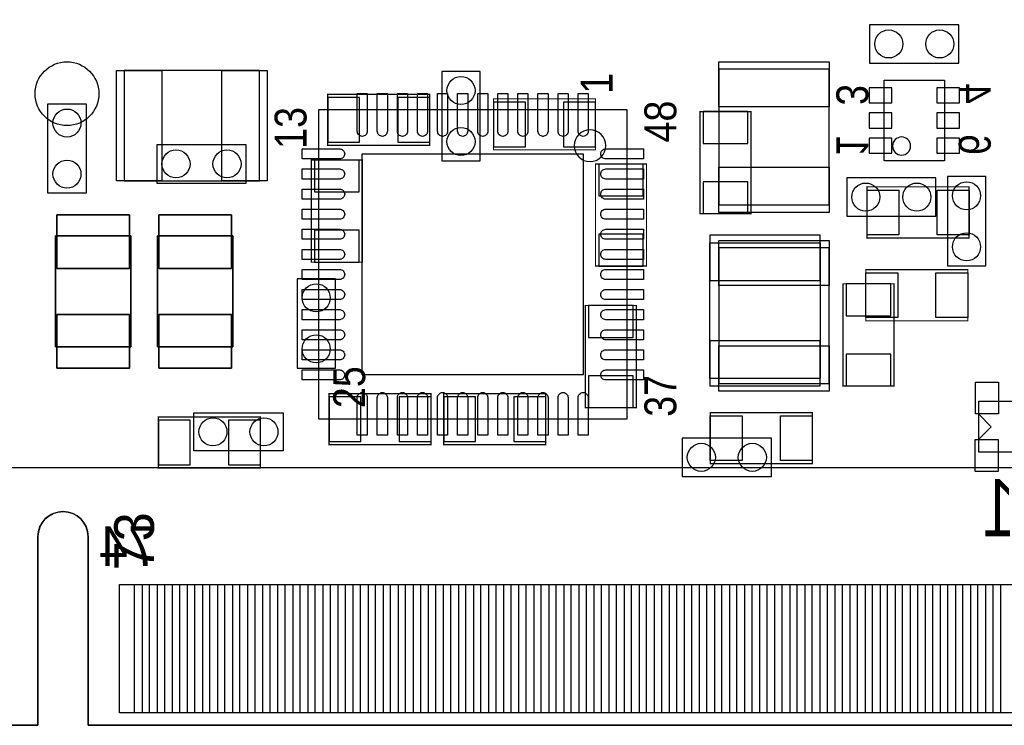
# Model space of a CAD drawing. Extents: x 0 to 67.8, y 0 to 38.6.
# Tile 4 of 7: x 23.9 to 43.6, y 0 to 14. Entities that reach past the tile are written whole.
import ezdxf
from ezdxf.enums import TextEntityAlignment as Align

# ---------------------------------------------------------------- set-up
doc = ezdxf.new("R2010")
doc.units = 0
for name, color, linetype in [('BG_OUTLINE', 3, 'CONTINUOUS'), ('PG_ASSEMBLY_BOTTOM', 43, 'CONTINUOUS'), ('PG_ASSEMBLY_TOP', 253, 'CONTINUOUS'), ('PIN_BOTTOM', 211, 'CONTINUOUS'), ('PIN_TOP', 150, 'CONTINUOUS')]:
    doc.layers.add(name, color=color, linetype=linetype)

msp = doc.modelspace()

# ---------------------------------------------------------------- linework, layer by layer
at = {"layer": 'BG_OUTLINE'}
msp.add_lwpolyline([(67.600068, 0), (25.299924, 0), (25.299924, 3.75412, 0.414116), (24.800052, 4.253992, 0.414221), (24.299926, 3.75412), (24.299926, 0), (0, 0), (0, 17.999964, 0.41415), (1.999996, 19.99996, 0.414214), (0, 21.999956), (0, 38.600126), (67.600068, 38.600126), (67.600068, 21.999956, 1.000034), (67.600068, 17.999964)], format="xyb", close=True, dxfattribs=at)
for points in [[(24.800052, 4.253992, 0.414221), (24.299926, 3.75412)], [(24.800052, 4.253992, 0.414221), (24.299926, 3.75412)], [(24.801068, 4.253992, 0.414232), (24.300942, 3.75412)], [(25.299924, 3.75412, 0.414116), (24.800052, 4.253992)], [(25.299924, 3.75412, 0.414116), (24.800052, 4.253992)], [(25.30094, 3.75412, 0.414114), (24.801068, 4.253992)]]:
    msp.add_lwpolyline(points, format="xyb", dxfattribs=at)
for points in [[(24.299926, 0), (24.299926, 3.75412)], [(24.299926, 3.75412), (24.299926, 0)], [(24.300942, 0), (24.300942, 3.75412)], [(25.299924, 0), (25.299924, 3.75412)], [(25.30094, 3.75412), (25.30094, 0), (67.750944, 0)], [(0, 0), (24.299926, 0)], [(24.299926, 0), (0, 0)], [(24.30018, 0), (0, 0)], [(0.001016, 0), (24.300942, 0)], [(25.299924, 0), (67.600068, 0)], [(67.600068, 0), (25.299924, 0)]]:
    msp.add_lwpolyline(points, dxfattribs=at)
at = {"layer": 'PG_ASSEMBLY_BOTTOM'}
for points in [[(42.6466, 13.9446), (40.8686, 13.9446), (40.8686, 13.1826), (42.6466, 13.1826), (42.6466, 13.9446)], [(33.1089, 11.2395), (33.1089, 13.0175), (32.3469, 13.0175), (32.3469, 11.2395), (33.1089, 11.2395)], [(41.157652, 11.2395), (41.157652, 12.8397), (42.357548, 12.8397), (42.357548, 11.2395), (41.157652, 11.2395)], [(26.67, 10.795), (28.448, 10.795), (28.448, 11.557), (26.67, 11.557), (26.67, 10.795)], [(42.1894, 10.8966), (40.4114, 10.8966), (40.4114, 10.1346), (42.1894, 10.1346), (42.1894, 10.8966)], [(42.418, 10.922), (42.418, 9.144), (43.18, 9.144), (43.18, 10.922), (42.418, 10.922)], [(26.1493, 7.5311), (26.1493, 9.7409), (24.6507, 9.7409), (24.6507, 7.5311), (26.1493, 7.5311)], [(26.6827, 9.7409), (26.6827, 7.5311), (28.1813, 7.5311), (28.1813, 9.7409), (26.6827, 9.7409)], [(39.885874, 9.60501), (39.885874, 6.90499), (37.68598, 6.90499), (37.68598, 9.60501), (39.885874, 9.60501)], [(29.464, 8.89), (29.464, 7.112), (30.226, 7.112), (30.226, 8.89), (29.464, 8.89)], [(37.1348, 4.953), (38.9128, 4.953), (38.9128, 5.715), (37.1348, 5.715), (37.1348, 4.953)]]:
    msp.add_lwpolyline(points, dxfattribs=at)
at = {"layer": 'PG_ASSEMBLY_BOTTOM', "const_width": 0.0254}
for points in [[(32.1056, 12.5603), (30.0736, 12.5603), (30.0736, 11.5443), (32.1056, 11.5443), (32.1056, 12.5603)], [(35.4076, 12.4714), (33.3756, 12.4714), (33.3756, 11.4554), (35.4076, 11.4554), (35.4076, 12.4714)], [(37.4904, 12.2174), (37.4904, 10.1854), (38.5064, 10.1854), (38.5064, 12.2174), (37.4904, 12.2174)], [(30.76448, 9.2202), (30.76448, 11.2522), (29.74848, 11.2522), (29.74848, 9.2202), (30.76448, 9.2202)], [(36.4236, 9.14146), (36.4236, 11.17346), (35.4076, 11.17346), (35.4076, 9.14146), (36.4236, 9.14146)], [(40.3352, 8.7884), (40.3352, 6.7564), (41.3512, 6.7564), (41.3512, 8.7884), (40.3352, 8.7884)], [(35.2044, 8.3566), (35.2044, 6.3246), (36.2204, 6.3246), (36.2204, 8.3566), (35.2044, 8.3566)], [(30.099, 5.588), (32.131, 5.588), (32.131, 6.604), (30.099, 6.604), (30.099, 5.588)], [(34.417, 6.604), (32.385, 6.604), (32.385, 5.588), (34.417, 5.588), (34.417, 6.604)], [(26.699972, 5.122926), (28.731972, 5.122926), (28.731972, 6.138926), (26.699972, 6.138926), (26.699972, 5.122926)]]:
    msp.add_lwpolyline(points, dxfattribs=at)
at = {"layer": 'PG_ASSEMBLY_BOTTOM'}
msp.add_lwpolyline([(41.683686, 11.5316, 1), (41.323514, 11.5316, 1), (41.683686, 11.5316)], format="xyb", dxfattribs=at)
at = {"layer": 'PG_ASSEMBLY_TOP'}
for points in [[(28.71597, 13.035534), (26.01595, 13.035534), (26.01595, 10.83564), (28.71597, 10.83564), (28.71597, 13.035534)], [(37.863526, 13.05941), (37.863526, 10.35939), (40.06342, 10.35939), (40.06342, 13.05941), (37.863526, 13.05941)], [(25.2603, 12.3698), (25.2603, 10.5918), (24.4983, 10.5918), (24.4983, 12.3698), (25.2603, 12.3698)], [(29.886656, 12.249404), (29.886656, 6.099556), (36.036504, 6.099556), (36.036504, 12.249404), (29.886656, 12.249404)], [(26.1493, 9.7409), (26.1493, 7.5311), (24.6507, 7.5311), (24.6507, 9.7409), (26.1493, 9.7409)], [(26.6827, 7.5311), (26.6827, 9.7409), (28.1813, 9.7409), (28.1813, 7.5311), (26.6827, 7.5311)], [(40.063674, 6.80339), (40.063674, 9.50341), (37.86378, 9.50341), (37.86378, 6.80339), (40.063674, 6.80339)], [(43.0403, 6.4516), (45.0469, 6.4516), (45.0469, 5.4356), (43.0403, 5.4356), (43.0403, 6.4516)], [(29.1846, 5.461), (27.4066, 5.461), (27.4066, 6.223), (29.1846, 6.223), (29.1846, 5.461)], [(43.28922, 5.9436), (43.03522, 6.1976)], [(43.28922, 5.9436), (43.03522, 5.6896)], [(0.001016, 0), (0.001016, 5.129022), (67.750944, 5.129022), (67.750944, 0)], [(0.001016, 0), (24.300942, 0)]]:
    msp.add_lwpolyline(points, dxfattribs=at)
for points in [[(35.61334, 11.53668, 1), (34.98342, 11.53668, 1), (35.61334, 11.53668)], [(24.300942, 0), (24.300942, 3.75412, -0.99992), (25.30094, 3.75412), (25.30094, 0), (67.750944, 0)]]:
    msp.add_lwpolyline(points, format="xyb", dxfattribs=at)
at = {"layer": 'PG_ASSEMBLY_TOP', "const_width": 0.0254}
for points in [[(42.8498, 9.7028), (40.8178, 9.7028), (40.8178, 10.7188), (42.8498, 10.7188), (42.8498, 9.7028)], [(42.8244, 8.0518), (40.7924, 8.0518), (40.7924, 9.0678), (42.8244, 9.0678), (42.8244, 8.0518)], [(39.7256, 5.207), (37.6936, 5.207), (37.6936, 6.223), (39.7256, 6.223), (39.7256, 5.207)]]:
    msp.add_lwpolyline(points, dxfattribs=at)
at = {"layer": 'PIN_BOTTOM'}
for points in [[(40.857678, 12.389739), (41.307766, 12.389739), (41.307766, 12.689713), (40.857678, 12.689713)], [(42.207434, 12.389739), (42.657522, 12.389739), (42.657522, 12.689713), (42.207434, 12.689713)], [(30.0736, 12.4968), (30.0736, 11.6078), (30.7086, 11.6078), (30.7086, 12.4968)], [(31.4706, 12.4968), (31.4706, 11.6078), (32.1056, 11.6078), (32.1056, 12.4968)], [(33.3756, 12.4079), (33.3756, 11.5189), (34.0106, 11.5189), (34.0106, 12.4079)], [(34.7726, 12.4079), (34.7726, 11.5189), (35.4076, 11.5189), (35.4076, 12.4079)], [(37.5539, 11.5824), (38.4429, 11.5824), (38.4429, 12.2174), (37.5539, 12.2174)], [(40.857678, 11.889613), (41.307766, 11.889613), (41.307766, 12.189587), (40.857678, 12.189587)], [(42.207434, 11.889613), (42.657522, 11.889613), (42.657522, 12.189587), (42.207434, 12.189587)], [(40.857678, 11.389487), (41.307766, 11.389487), (41.307766, 11.689461), (40.857678, 11.689461)], [(42.207434, 11.389487), (42.657522, 11.389487), (42.657522, 11.689461), (42.207434, 11.689461)], [(30.70098, 11.2522), (29.81198, 11.2522), (29.81198, 10.6172), (30.70098, 10.6172)], [(36.3601, 11.17346), (35.4711, 11.17346), (35.4711, 10.53846), (36.3601, 10.53846)], [(37.5539, 10.1854), (38.4429, 10.1854), (38.4429, 10.8204), (37.5539, 10.8204)], [(24.6761, 9.0932), (26.1239, 9.0932), (26.1239, 10.16), (24.6761, 10.16)], [(28.1559, 10.16), (26.7081, 10.16), (26.7081, 9.0932), (28.1559, 9.0932)], [(30.70098, 9.8552), (29.81198, 9.8552), (29.81198, 9.2202), (30.70098, 9.2202)], [(36.3601, 9.77646), (35.4711, 9.77646), (35.4711, 9.14146), (36.3601, 9.14146)], [(39.885747, 9.754997), (37.685853, 9.754997), (37.685853, 8.855075), (39.885747, 8.855075)], [(40.3987, 8.1534), (41.2877, 8.1534), (41.2877, 8.7884), (40.3987, 8.7884)], [(35.2679, 7.7216), (36.1569, 7.7216), (36.1569, 8.3566), (35.2679, 8.3566)], [(24.6761, 7.112), (26.1239, 7.112), (26.1239, 8.1788), (24.6761, 8.1788)], [(28.1559, 8.1788), (26.7081, 8.1788), (26.7081, 7.112), (28.1559, 7.112)], [(39.885747, 7.654925), (37.685853, 7.654925), (37.685853, 6.755003), (39.885747, 6.755003)], [(40.3987, 6.7564), (41.2877, 6.7564), (41.2877, 7.3914), (40.3987, 7.3914)], [(35.2679, 6.3246), (36.1569, 6.3246), (36.1569, 6.9596), (35.2679, 6.9596)], [(30.734, 5.6515), (30.734, 6.5405), (30.099, 6.5405), (30.099, 5.6515)], [(32.131, 5.6515), (32.131, 6.5405), (31.496, 6.5405), (31.496, 5.6515)], [(32.385, 6.5405), (32.385, 5.6515), (33.02, 5.6515), (33.02, 6.5405)], [(33.782, 6.5405), (33.782, 5.6515), (34.417, 5.6515), (34.417, 6.5405)], [(27.334972, 5.186426), (27.334972, 6.075426), (26.699972, 6.075426), (26.699972, 5.186426)], [(28.731972, 5.186426), (28.731972, 6.075426), (28.096972, 6.075426), (28.096972, 5.186426)], [(26.226008, 0.249936), (26.226008, 2.799842), (26.676096, 2.799842), (26.676096, 0.249936)], [(26.825956, 0.249936), (26.825956, 2.799842), (27.276044, 2.799842), (27.276044, 0.249936)], [(27.425904, 0.249936), (27.425904, 2.799842), (27.875992, 2.799842), (27.875992, 0.249936)], [(28.025852, 0.249936), (28.025852, 2.799842), (28.47594, 2.799842), (28.47594, 0.249936)], [(28.626054, 0.249936), (28.626054, 2.799842), (29.076142, 2.799842), (29.076142, 0.249936)], [(29.226002, 0.249936), (29.226002, 2.799842), (29.67609, 2.799842), (29.67609, 0.249936)], [(29.82595, 0.249936), (29.82595, 2.799842), (30.276038, 2.799842), (30.276038, 0.249936)], [(30.425898, 0.249936), (30.425898, 2.799842), (30.875986, 2.799842), (30.875986, 0.249936)], [(31.025846, 0.249936), (31.025846, 2.799842), (31.475934, 2.799842), (31.475934, 0.249936)], [(31.626048, 0.249936), (31.626048, 2.799842), (32.076136, 2.799842), (32.076136, 0.249936)], [(32.225996, 0.249936), (32.225996, 2.799842), (32.676084, 2.799842), (32.676084, 0.249936)], [(32.825944, 0.249936), (32.825944, 2.799842), (33.276032, 2.799842), (33.276032, 0.249936)], [(33.425892, 0.249936), (33.425892, 2.799842), (33.87598, 2.799842), (33.87598, 0.249936)], [(34.02584, 0.249936), (34.02584, 2.799842), (34.475928, 2.799842), (34.475928, 0.249936)], [(34.626042, 0.249936), (34.626042, 2.799842), (35.07613, 2.799842), (35.07613, 0.249936)], [(35.22599, 0.249936), (35.22599, 2.799842), (35.676078, 2.799842), (35.676078, 0.249936)], [(35.825938, 0.249936), (35.825938, 2.799842), (36.276026, 2.799842), (36.276026, 0.249936)], [(36.425886, 0.249936), (36.425886, 2.799842), (36.875974, 2.799842), (36.875974, 0.249936)], [(37.025834, 0.249936), (37.025834, 2.799842), (37.475922, 2.799842), (37.475922, 0.249936)], [(37.626036, 0.249936), (37.626036, 2.799842), (38.076124, 2.799842), (38.076124, 0.249936)], [(38.225984, 0.249936), (38.225984, 2.799842), (38.676072, 2.799842), (38.676072, 0.249936)], [(38.825932, 0.249936), (38.825932, 2.799842), (39.27602, 2.799842), (39.27602, 0.249936)], [(39.42588, 0.249936), (39.42588, 2.799842), (39.875968, 2.799842), (39.875968, 0.249936)], [(40.025828, 0.249936), (40.025828, 2.799842), (40.475916, 2.799842), (40.475916, 0.249936)], [(40.62603, 0.249936), (40.62603, 2.799842), (41.076118, 2.799842), (41.076118, 0.249936)], [(41.225978, 0.249936), (41.225978, 2.799842), (41.676066, 2.799842), (41.676066, 0.249936)], [(41.825926, 0.249936), (41.825926, 2.799842), (42.276014, 2.799842), (42.276014, 0.249936)], [(42.425874, 0.249936), (42.425874, 2.799842), (42.875962, 2.799842), (42.875962, 0.249936)], [(43.025822, 0.249936), (43.025822, 2.799842), (43.47591, 2.799842), (43.47591, 0.249936)]]:
    msp.add_lwpolyline(points, close=True, dxfattribs=at)
for centre, radius in [((41.2496, 13.5636), 0.2794), ((42.2656, 13.5636), 0.2794), ((24.8793, 12.573), 0.635), ((32.7279, 12.6365), 0.2794), ((32.7279, 11.6205), 0.2794), ((27.051, 11.176), 0.2794), ((28.067, 11.176), 0.2794), ((40.7924, 10.5156), 0.2794), ((41.8084, 10.5156), 0.2794), ((42.799, 10.541), 0.2794), ((42.799, 9.525), 0.2794), ((29.845, 8.509), 0.2794), ((29.845, 7.493), 0.2794), ((37.5158, 5.334), 0.2794), ((38.5318, 5.334), 0.2794)]:
    msp.add_circle(centre, radius, dxfattribs=at)
at = {"layer": 'PIN_TOP'}
for points in [[(37.863653, 13.209397), (40.063547, 13.209397), (40.063547, 12.309475), (37.863653, 12.309475)], [(26.765885, 13.035407), (26.765885, 10.835513), (25.865963, 10.835513), (25.865963, 13.035407)], [(28.865957, 13.035407), (28.865957, 10.835513), (27.966035, 10.835513), (27.966035, 13.035407)], [(30.761559, 11.374501), (35.161601, 11.374501), (35.161601, 6.974459), (30.761559, 6.974459)], [(37.863653, 11.109325), (40.063547, 11.109325), (40.063547, 10.209403), (37.863653, 10.209403)], [(40.8178, 9.7663), (40.8178, 10.6553), (41.4528, 10.6553), (41.4528, 9.7663)], [(42.2148, 9.7663), (42.2148, 10.6553), (42.8498, 10.6553), (42.8498, 9.7663)], [(24.6761, 10.16), (26.1239, 10.16), (26.1239, 9.0932), (24.6761, 9.0932)], [(28.1559, 9.0932), (26.7081, 9.0932), (26.7081, 10.16), (28.1559, 10.16)], [(40.063547, 8.753475), (37.863653, 8.753475), (37.863653, 9.653397), (40.063547, 9.653397)], [(40.7924, 8.1153), (40.7924, 9.0043), (41.4274, 9.0043), (41.4274, 8.1153)], [(42.1894, 8.1153), (42.1894, 9.0043), (42.8244, 9.0043), (42.8244, 8.1153)], [(24.6761, 8.1788), (26.1239, 8.1788), (26.1239, 7.112), (24.6761, 7.112)], [(28.1559, 7.112), (26.7081, 7.112), (26.7081, 8.1788), (28.1559, 8.1788)], [(40.063547, 6.653403), (37.863653, 6.653403), (37.863653, 7.553325), (40.063547, 7.553325)], [(42.976292, 6.1976), (42.976292, 6.8326), (43.433492, 6.8326), (43.433492, 6.1976)], [(37.6936, 5.2705), (37.6936, 6.1595), (38.3286, 6.1595), (38.3286, 5.2705)], [(39.0906, 5.2705), (39.0906, 6.1595), (39.7256, 6.1595), (39.7256, 5.2705)], [(42.97299, 5.0546), (42.97299, 5.6896), (43.43019, 5.6896), (43.43019, 5.0546)], [(25.926034, 0.249936), (25.926034, 2.799842), (26.376122, 2.799842), (26.376122, 0.249936)], [(26.525982, 0.249936), (26.525982, 2.799842), (26.97607, 2.799842), (26.97607, 0.249936)], [(27.12593, 0.249936), (27.12593, 2.799842), (27.576018, 2.799842), (27.576018, 0.249936)], [(27.725878, 0.249936), (27.725878, 2.799842), (28.175966, 2.799842), (28.175966, 0.249936)], [(28.325826, 0.249936), (28.325826, 2.799842), (28.775914, 2.799842), (28.775914, 0.249936)], [(28.926028, 0.249936), (28.926028, 2.799842), (29.376116, 2.799842), (29.376116, 0.249936)], [(29.525976, 0.249936), (29.525976, 2.799842), (29.976064, 2.799842), (29.976064, 0.249936)], [(30.125924, 0.249936), (30.125924, 2.799842), (30.576012, 2.799842), (30.576012, 0.249936)], [(30.725872, 0.249936), (30.725872, 2.799842), (31.17596, 2.799842), (31.17596, 0.249936)], [(31.32582, 0.249936), (31.32582, 2.799842), (31.775908, 2.799842), (31.775908, 0.249936)], [(31.926022, 0.249936), (31.926022, 2.799842), (32.37611, 2.799842), (32.37611, 0.249936)], [(32.52597, 0.249936), (32.52597, 2.799842), (32.976058, 2.799842), (32.976058, 0.249936)], [(33.125918, 0.249936), (33.125918, 2.799842), (33.576006, 2.799842), (33.576006, 0.249936)], [(33.725866, 0.249936), (33.725866, 2.799842), (34.175954, 2.799842), (34.175954, 0.249936)], [(34.325814, 0.249936), (34.325814, 2.799842), (34.775902, 2.799842), (34.775902, 0.249936)], [(34.926016, 0.249936), (34.926016, 2.799842), (35.376104, 2.799842), (35.376104, 0.249936)], [(35.525964, 0.249936), (35.525964, 2.799842), (35.976052, 2.799842), (35.976052, 0.249936)], [(36.125912, 0.249936), (36.125912, 2.799842), (36.576, 2.799842), (36.576, 0.249936)], [(36.72586, 0.249936), (36.72586, 2.799842), (37.175948, 2.799842), (37.175948, 0.249936)], [(37.326062, 0.249936), (37.326062, 2.799842), (37.77615, 2.799842), (37.77615, 0.249936)], [(37.92601, 0.249936), (37.92601, 2.799842), (38.376098, 2.799842), (38.376098, 0.249936)], [(38.525958, 0.249936), (38.525958, 2.799842), (38.976046, 2.799842), (38.976046, 0.249936)], [(39.125906, 0.249936), (39.125906, 2.799842), (39.575994, 2.799842), (39.575994, 0.249936)], [(39.725854, 0.249936), (39.725854, 2.799842), (40.175942, 2.799842), (40.175942, 0.249936)], [(40.326056, 0.249936), (40.326056, 2.799842), (40.776144, 2.799842), (40.776144, 0.249936)], [(40.926004, 0.249936), (40.926004, 2.799842), (41.376092, 2.799842), (41.376092, 0.249936)], [(41.525952, 0.249936), (41.525952, 2.799842), (41.97604, 2.799842), (41.97604, 0.249936)], [(42.1259, 0.249936), (42.1259, 2.799842), (42.575988, 2.799842), (42.575988, 0.249936)], [(42.725848, 0.249936), (42.725848, 2.799842), (43.175936, 2.799842), (43.175936, 0.249936)], [(43.32605, 0.249936), (43.32605, 2.799842), (43.776138, 2.799842), (43.776138, 0.249936)]]:
    msp.add_lwpolyline(points, close=True, dxfattribs=at)
for points in [[(30.861762, 11.824462, -0.414214), (30.76194, 11.72464), (30.761686, 11.72464, -0.414214), (30.661864, 11.824462), (30.661864, 12.574524), (30.861762, 12.574524)], [(31.261558, 11.824462, -0.414214), (31.161736, 11.72464), (31.161482, 11.72464, -0.414214), (31.06166, 11.824462), (31.06166, 12.574524), (31.261558, 12.574524)], [(31.661608, 11.824462, -0.414214), (31.561786, 11.72464), (31.561532, 11.72464, -0.414214), (31.46171, 11.824462), (31.46171, 12.574524), (31.661608, 12.574524)], [(32.061658, 11.824462, -0.414214), (31.961836, 11.72464), (31.961582, 11.72464, -0.414214), (31.86176, 11.824462), (31.86176, 12.574524), (32.061658, 12.574524)], [(32.461708, 11.824462, -0.414214), (32.361886, 11.72464), (32.361632, 11.72464, -0.414214), (32.26181, 11.824462), (32.26181, 12.574524), (32.461708, 12.574524)], [(32.861758, 11.824462, -0.414214), (32.761936, 11.72464), (32.761682, 11.72464, -0.414214), (32.66186, 11.824462), (32.66186, 12.574524), (32.861758, 12.574524)], [(33.261554, 11.824462, -0.414214), (33.161732, 11.72464), (33.161478, 11.72464, -0.414214), (33.061656, 11.824462), (33.061656, 12.574524), (33.261554, 12.574524)], [(33.661604, 11.824462, -0.414214), (33.561782, 11.72464), (33.561528, 11.72464, -0.414214), (33.461706, 11.824462), (33.461706, 12.574524), (33.661604, 12.574524)], [(34.061654, 11.824462, -0.414214), (33.961832, 11.72464), (33.961578, 11.72464, -0.414214), (33.861756, 11.824462), (33.861756, 12.574524), (34.061654, 12.574524)], [(34.461704, 11.824462, -0.414214), (34.361882, 11.72464), (34.361628, 11.72464, -0.414214), (34.261806, 11.824462), (34.261806, 12.574524), (34.461704, 12.574524)], [(34.861754, 11.824462, -0.414214), (34.761932, 11.72464), (34.761678, 11.72464, -0.414214), (34.661856, 11.824462), (34.661856, 12.574524), (34.861754, 12.574524)], [(35.26155, 11.824462, -0.414214), (35.161728, 11.72464), (35.161474, 11.72464, -0.414214), (35.061652, 11.824462), (35.061652, 12.574524), (35.26155, 12.574524)], [(30.311598, 11.47445, -0.414214), (30.41142, 11.374628), (30.41142, 11.374374, -0.414214), (30.311598, 11.274552), (29.561536, 11.274552), (29.561536, 11.47445)], [(35.611562, 11.274298, -0.414214), (35.51174, 11.37412), (35.51174, 11.374374, -0.414214), (35.611562, 11.474196), (36.361624, 11.474196), (36.361624, 11.274298)], [(30.311598, 11.074654, -0.414214), (30.41142, 10.974832), (30.41142, 10.974578, -0.414214), (30.311598, 10.874756), (29.561536, 10.874756), (29.561536, 11.074654)], [(35.611562, 10.874502, -0.414214), (35.51174, 10.974324), (35.51174, 10.974578, -0.414214), (35.611562, 11.0744), (36.361624, 11.0744), (36.361624, 10.874502)], [(30.311598, 10.674604, -0.414214), (30.41142, 10.574782), (30.41142, 10.574528, -0.414214), (30.311598, 10.474706), (29.561536, 10.474706), (29.561536, 10.674604)], [(35.611562, 10.474452, -0.414214), (35.51174, 10.574274), (35.51174, 10.574528, -0.414214), (35.611562, 10.67435), (36.361624, 10.67435), (36.361624, 10.474452)], [(30.311598, 10.274554, -0.414214), (30.41142, 10.174732), (30.41142, 10.174478, -0.414214), (30.311598, 10.074656), (29.561536, 10.074656), (29.561536, 10.274554)], [(35.611562, 10.074402, -0.414214), (35.51174, 10.174224), (35.51174, 10.174478, -0.414214), (35.611562, 10.2743), (36.361624, 10.2743), (36.361624, 10.074402)], [(30.311598, 9.874504, -0.414214), (30.41142, 9.774682), (30.41142, 9.774428, -0.414214), (30.311598, 9.674606), (29.561536, 9.674606), (29.561536, 9.874504)], [(35.611562, 9.674352, -0.414214), (35.51174, 9.774174), (35.51174, 9.774428, -0.414214), (35.611562, 9.87425), (36.361624, 9.87425), (36.361624, 9.674352)], [(30.311598, 9.474454, -0.414214), (30.41142, 9.374632), (30.41142, 9.374378, -0.414214), (30.311598, 9.274556), (29.561536, 9.274556), (29.561536, 9.474454)], [(35.611562, 9.274302, -0.414214), (35.51174, 9.374124), (35.51174, 9.374378, -0.414214), (35.611562, 9.4742), (36.361624, 9.4742), (36.361624, 9.274302)], [(30.311598, 9.074658, -0.414214), (30.41142, 8.974836), (30.41142, 8.974582, -0.414214), (30.311598, 8.87476), (29.561536, 8.87476), (29.561536, 9.074658)], [(35.611562, 8.874506, -0.414214), (35.51174, 8.974328), (35.51174, 8.974582, -0.414214), (35.611562, 9.074404), (36.361624, 9.074404), (36.361624, 8.874506)], [(30.311598, 8.674608, -0.414214), (30.41142, 8.574786), (30.41142, 8.574532, -0.414214), (30.311598, 8.47471), (29.561536, 8.47471), (29.561536, 8.674608)], [(35.611562, 8.474456, -0.414214), (35.51174, 8.574278), (35.51174, 8.574532, -0.414214), (35.611562, 8.674354), (36.361624, 8.674354), (36.361624, 8.474456)], [(30.311598, 8.274558, -0.414214), (30.41142, 8.174736), (30.41142, 8.174482, -0.414214), (30.311598, 8.07466), (29.561536, 8.07466), (29.561536, 8.274558)], [(35.611562, 8.074406, -0.414214), (35.51174, 8.174228), (35.51174, 8.174482, -0.414214), (35.611562, 8.274304), (36.361624, 8.274304), (36.361624, 8.074406)], [(30.311598, 7.874508, -0.414214), (30.41142, 7.774686), (30.41142, 7.774432, -0.414214), (30.311598, 7.67461), (29.561536, 7.67461), (29.561536, 7.874508)], [(35.611562, 7.674356, -0.414214), (35.51174, 7.774178), (35.51174, 7.774432, -0.414214), (35.611562, 7.874254), (36.361624, 7.874254), (36.361624, 7.674356)], [(30.311598, 7.474458, -0.414214), (30.41142, 7.374636), (30.41142, 7.374382, -0.414214), (30.311598, 7.27456), (29.561536, 7.27456), (29.561536, 7.474458)], [(35.611562, 7.274306, -0.414214), (35.51174, 7.374128), (35.51174, 7.374382, -0.414214), (35.611562, 7.474204), (36.361624, 7.474204), (36.361624, 7.274306)], [(30.311598, 7.074662, -0.414214), (30.41142, 6.97484), (30.41142, 6.974586, -0.414214), (30.311598, 6.874764), (29.561536, 6.874764), (29.561536, 7.074662)], [(35.611562, 6.87451, -0.414214), (35.51174, 6.974332), (35.51174, 6.974586, -0.414214), (35.611562, 7.074408), (36.361624, 7.074408), (36.361624, 6.87451)], [(30.66161, 6.524498, -0.414214), (30.761432, 6.62432), (30.761686, 6.62432, -0.414214), (30.861508, 6.524498), (30.861508, 5.774436), (30.66161, 5.774436)], [(31.061406, 6.524498, -0.414214), (31.161228, 6.62432), (31.161482, 6.62432, -0.414214), (31.261304, 6.524498), (31.261304, 5.774436), (31.061406, 5.774436)], [(31.461456, 6.524498, -0.414214), (31.561278, 6.62432), (31.561532, 6.62432, -0.414214), (31.661354, 6.524498), (31.661354, 5.774436), (31.461456, 5.774436)], [(31.861506, 6.524498, -0.414214), (31.961328, 6.62432), (31.961582, 6.62432, -0.414214), (32.061404, 6.524498), (32.061404, 5.774436), (31.861506, 5.774436)], [(32.261556, 6.524498, -0.414214), (32.361378, 6.62432), (32.361632, 6.62432, -0.414214), (32.461454, 6.524498), (32.461454, 5.774436), (32.261556, 5.774436)], [(32.661606, 6.524498, -0.414214), (32.761428, 6.62432), (32.761682, 6.62432, -0.414214), (32.861504, 6.524498), (32.861504, 5.774436), (32.661606, 5.774436)], [(33.061402, 6.524498, -0.414214), (33.161224, 6.62432), (33.161478, 6.62432, -0.414214), (33.2613, 6.524498), (33.2613, 5.774436), (33.061402, 5.774436)], [(33.461452, 6.524498, -0.414214), (33.561274, 6.62432), (33.561528, 6.62432, -0.414214), (33.66135, 6.524498), (33.66135, 5.774436), (33.461452, 5.774436)], [(33.861502, 6.524498, -0.414214), (33.961324, 6.62432), (33.961578, 6.62432, -0.414214), (34.0614, 6.524498), (34.0614, 5.774436), (33.861502, 5.774436)], [(34.261552, 6.524498, -0.414214), (34.361374, 6.62432), (34.361628, 6.62432, -0.414214), (34.46145, 6.524498), (34.46145, 5.774436), (34.261552, 5.774436)], [(34.661602, 6.524498, -0.414214), (34.761424, 6.62432), (34.761678, 6.62432, -0.414214), (34.8615, 6.524498), (34.8615, 5.774436), (34.661602, 5.774436)], [(35.061398, 6.524498, -0.414214), (35.16122, 6.62432), (35.161474, 6.62432, -0.414214), (35.261296, 6.524498), (35.261296, 5.774436), (35.061398, 5.774436)]]:
    msp.add_lwpolyline(points, format="xyb", close=True, dxfattribs=at)
for centre in [(24.8793, 11.9888), (24.8793, 10.9728), (27.7876, 5.842), (28.8036, 5.842)]:
    msp.add_circle(centre, 0.2794, dxfattribs=at)

# ---------------------------------------------------------------- texts
at = {"layer": 'PG_ASSEMBLY_BOTTOM', "text_generation_flag": 2, "width": 0.88}
for s, p in [('4', (42.645076, 12.368276)), ('3', (40.205914, 12.342876)), ('1', (40.205914, 11.326114)), ('6', (42.645076, 11.351514))]:
    msp.add_text(s, height=0.635, rotation=270, dxfattribs=at).set_placement(p)
at = {"layer": 'PG_ASSEMBLY_BOTTOM', "text_generation_flag": 2}
for s, height, width, p in [('1', 1.143, 0.748889, (43.434, 3.7592)), ('74', 0.78994, 0.987138, (26.094182, 3.170682))]:
    msp.add_text(s, height=height, dxfattribs=dict(at, width=width)).set_placement(p, align=Align.CENTER)
at = {"layer": 'PG_ASSEMBLY_TOP'}
for s, height, width, p in [('1', 0.635, 0.88, (35.747198, 12.78128)), ('48', 0.635, 0.88, (37.017198, 12.01928)), ('13', 0.635, 0.88, (29.651198, 11.89228)), ('25', 0.635, 0.88, (30.818836, 6.731)), ('37', 0.635, 0.88, (37.017198, 6.55828)), ('73', 0.78994, 0.987138, (26.61158, 3.66268))]:
    msp.add_text(s, height=height, rotation=90, dxfattribs=dict(at, width=width)).set_placement(p, align=Align.CENTER)

doc.saveas('drawing.dxf')
